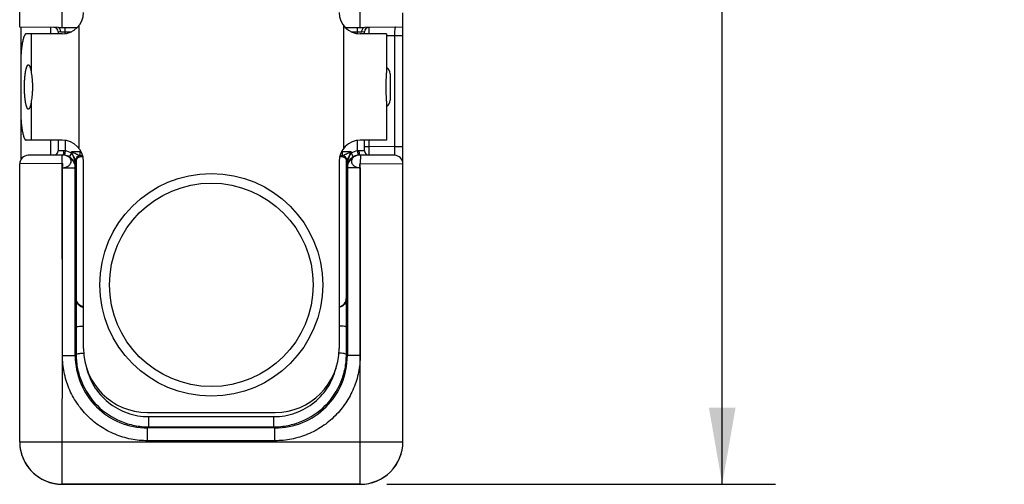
# Model space of a CAD drawing. Header units: inches. Extents: x 0 to 22, y 0 to 17.
# Tile 30 of 33: x 15.3 to 17.6, y 12.1 to 13.2. Entities that reach past the tile are written whole.
import ezdxf

# ---------------------------------------------------------------- set-up
doc = ezdxf.new("R2010")
doc.units = ezdxf.units.IN
doc.header["$LTSCALE"] = 1.21
doc.header["$MEASUREMENT"] = 0
doc.layers.get('0').update_dxf_attribs({"linetype": 'CONTINUOUS'})
for name, color, linetype in [('02___PRT_ALL_AXES', 7, 'CONTINUOUS'), ('DIMENSIONS', 7, 'CONTINUOUS'), ('FEATURES', 7, 'CONTINUOUS')]:
    doc.layers.add(name, color=color, linetype=linetype)
doc.styles.get("Standard").update_dxf_attribs({"font": 'txt', "width": 0.8})
doc.dimstyles.new('DIMSTYLE_1', dxfattribs={"dimtxt": 0.125, "dimasz": 0.18, "dimexe": 0.125, "dimexo": 0.0625, "dimgap": 0.0625, "dimtad": 0, "dimtih": 1, "dimtoh": 1, "dimdec": 3, "dimzin": 4, "dimdsep": 46, "dimtxsty": 'STANDARD', "dimblk": '_FILLED', "dimblk1": '_FILLED', "dimblk2": '_FILLED', "dimcen": 0.09, "dimadec": 0, "dimazin": 0, "dimtp": 0.001, "dimtm": 0.001, "dimtfac": 1, "dimtdec": 3, "dimtofl": 0, "dimtmove": 0, "dimatfit": 3, "dimldrblk": '_FILLED', "dimfxl": 1, "dimtolj": 1, "dimtzin": 4, "dimarcsym": 0})

# ---------------------------------------------------------------- blocks, each defined once
blk = doc.blocks.new('_FILLED')
at = {"color": 0, "linetype": 'BYBLOCK'}
blk.add_solid([(0, 0), (-1, 0.174), (-1, -0.174)], dxfattribs=at)
blk = doc.blocks.new('*D8')
at = {"layer": 'DIMENSIONS', "color": 2, "linetype": 'CONTINUOUS'}
for p, q in [((16.2227, 14.8495), (17.0606, 14.8495)), ((16.9356, 14.8495), (16.9356, 13.5831)), ((16.9356, 12.0668), (16.9356, 13.3331)), ((16.1481, 12.0668), (17.0606, 12.0668))]:
    blk.add_line(p, q, dxfattribs=at)
at = {"layer": 'DIMENSIONS', "color": 2, "linetype": 'CONTINUOUS', "xscale": 0.18, "yscale": 0.18, "zscale": 0.18}
for p, rotation in [((16.9356, 14.8495), 90), ((16.9356, 12.0668), 270)]:
    blk.add_blockref('_FILLED', p, dxfattribs=dict(at, rotation=rotation))
at = {"layer": 'DIMENSIONS', "color": 2, "linetype": 'CONTINUOUS', "insert": (16.9356, 13.5206), "char_height": 0.125, "width": 1.325, "attachment_point": 2, "line_spacing_factor": 0.9}
blk.add_mtext('2.783{\\Ftxt.shx;\\W1.000000;\\H0.125000; }[70.68]', dxfattribs=at)

msp = doc.modelspace()

# ---------------------------------------------------------------- linework, layer by layer
at = {"color": 7, "linetype": 'CONTINUOUS'}
for p, q in [((15.2856, 13.1413), (15.2856, 14.8225)), ((15.3856, 13.1405), (15.3856, 13.2004)), ((16.0856, 13.1405), (16.0856, 13.2004)), ((16.1856, 12.1668), (16.1856, 13.1747)), ((15.3756, 13.1405), (15.2856, 13.1413)), ((15.3756, 13.1405), (15.4212, 13.1405)), ((15.3926, 13.1261), (15.3926, 13.1405)), ((16.05, 13.1405), (16.0956, 13.1405)), ((16.0786, 13.1261), (16.0786, 13.1405)), ((16.1856, 13.1413), (16.0956, 13.1405)), ((16.1055, 13.1406), (16.1056, 13.1255)), ((15.3756, 13.1306), (15.3756, 13.1255)), ((15.3756, 13.1306), (15.3819, 13.1305)), ((15.3819, 13.1305), (15.4073, 13.1305)), ((16.0639, 13.1305), (16.0893, 13.1305)), ((16.0893, 13.1305), (16.0956, 13.1306)), ((16.0956, 13.1255), (16.0956, 13.1306)), ((16.1656, 13.1211), (16.147, 13.1209)), ((16.1856, 13.1211), (16.1656, 13.1211)), ((16.1656, 13.1211), (16.1656, 12.8599)), ((16.1556, 13.0317), (16.1556, 12.9693)), ((15.3756, 12.8755), (15.3756, 12.8504)), ((15.3926, 12.8749), (15.3926, 12.8502)), ((16.0786, 12.8502), (16.0786, 12.8749)), ((16.0956, 12.8504), (16.0956, 12.8755)), ((16.0956, 12.8604), (16.1056, 12.8604)), ((16.1056, 12.8604), (16.1055, 12.8404)), ((16.1056, 12.8755), (16.1056, 12.8604)), ((16.1656, 12.8599), (16.1056, 12.8604)), ((16.1856, 12.8599), (16.1656, 12.8599)), ((16.1656, 12.8599), (16.1658, 12.8399)), ((15.3869, 12.8406), (15.3054, 12.8399)), ((15.3887, 12.8506), (15.3756, 12.8504)), ((15.3856, 12.8206), (15.3854, 12.8406)), ((15.3887, 12.8405), (15.3869, 12.8406)), ((15.3926, 12.8502), (15.3911, 12.8403)), ((15.4072, 12.845), (15.4021, 12.8364)), ((15.4275, 12.8479), (15.4072, 12.8479)), ((15.4072, 12.845), (15.4072, 12.8479)), ((15.4291, 12.837), (15.4272, 12.8389)), ((15.4273, 12.8389), (15.4275, 12.8479)), ((15.4275, 12.8521), (15.4275, 12.8479)), ((15.4302, 12.8479), (15.4275, 12.8479)), ((16.0436, 12.8479), (16.0409, 12.8479)), ((16.044, 12.8389), (16.042, 12.837)), ((16.0436, 12.8479), (16.0436, 12.8521)), ((16.064, 12.8479), (16.0436, 12.8479)), ((16.0438, 12.8389), (16.0436, 12.8479)), ((16.064, 12.8479), (16.064, 12.845)), ((16.064, 12.845), (16.0691, 12.8364)), ((16.0786, 12.8502), (16.08, 12.8403)), ((16.0956, 12.8504), (16.0824, 12.8506)), ((16.1658, 12.8399), (16.0843, 12.8406)), ((16.0858, 12.8406), (16.0856, 12.8206)), ((15.3856, 12.8206), (15.2856, 12.8199)), ((15.2856, 12.1668), (15.2856, 12.8199)), ((15.386, 12.369), (15.3856, 12.8206)), ((15.4188, 12.8273), (15.4172, 12.8289)), ((15.4172, 12.8106), (15.4172, 12.8289)), ((15.4188, 12.5032), (15.4188, 12.8273)), ((15.4356, 12.3855), (15.4356, 12.8255)), ((16.0356, 12.8255), (16.0356, 12.3855)), ((16.054, 12.8289), (16.0523, 12.8273)), ((16.0523, 12.8273), (16.0523, 12.5032)), ((16.054, 12.8289), (16.054, 12.8106)), ((16.0852, 12.369), (16.0856, 12.8206)), ((16.0856, 12.8206), (16.1856, 12.8199)), ((15.386, 12.369), (15.3861, 12.8106)), ((15.3861, 12.8106), (15.4161, 12.8106)), ((15.4172, 12.8106), (15.4161, 12.8106)), ((15.4161, 12.369), (15.4161, 12.8106)), ((16.0551, 12.8106), (16.054, 12.8106)), ((16.0851, 12.8106), (16.0551, 12.8106)), ((16.0551, 12.8106), (16.0551, 12.369)), ((16.0851, 12.8106), (16.0852, 12.369)), ((15.4188, 12.5032), (15.4179, 12.5023)), ((15.4179, 12.5023), (15.4179, 12.4364)), ((16.0532, 12.5023), (16.0523, 12.5032)), ((16.0532, 12.4364), (16.0532, 12.5023)), ((15.4179, 12.4364), (15.4182, 12.3711)), ((16.053, 12.3711), (16.0532, 12.4364)), ((15.3856, 12.1668), (15.386, 12.369)), ((15.3861, 12.369), (15.4161, 12.369)), ((15.4161, 12.369), (15.4182, 12.3711)), ((16.053, 12.3711), (16.0551, 12.369)), ((16.0851, 12.369), (16.0551, 12.369)), ((16.0856, 12.1668), (16.0852, 12.369)), ((15.5856, 12.2355), (15.8856, 12.2355)), ((15.5887, 12.2257), (15.8825, 12.2257)), ((15.5887, 12.2016), (15.5887, 12.2257)), ((15.8825, 12.2016), (15.8825, 12.2257)), ((15.5861, 12.199), (15.5887, 12.2016)), ((15.8851, 12.199), (15.5861, 12.199)), ((15.5861, 12.169), (15.5861, 12.199)), ((15.5887, 12.2016), (15.8825, 12.2016)), ((15.8825, 12.2016), (15.8851, 12.199)), ((15.8851, 12.169), (15.8851, 12.199)), ((15.2856, 12.1668), (16.1856, 12.1668)), ((15.3856, 12.0667), (15.3856, 12.1668)), ((15.8851, 12.169), (15.5861, 12.169)), ((16.0856, 12.0666), (16.0856, 12.1668)), ((16.0856, 12.0668), (15.3856, 12.0668)), ((15.3856, 12.0667), (16.0856, 12.0666))]:
    msp.add_line(p, q, dxfattribs=at)
at = {"color": 3, "linetype": 'CONTINUOUS'}
for p, q in [((15.2881, 13.1413), (15.2881, 13.0632)), ((15.3581, 13.1406), (15.3581, 13.1255)), ((15.2881, 12.9378), (15.2881, 12.8291)), ((15.3581, 12.8755), (15.3581, 12.8403))]:
    msp.add_line(p, q, dxfattribs=at)
at = {"color": 7, "linetype": 'CONTINUOUS'}
for points in [[(15.3917, 12.84), (15.3913, 12.8401), (15.3902, 12.8403), (15.3887, 12.8405)], [(16.0843, 12.8406), (16.0824, 12.8405), (16.0808, 12.8403), (16.0797, 12.8401), (16.0794, 12.84)]]:
    msp.add_lwpolyline(points, dxfattribs=at)
for radius in [0.2617, 0.2391]:
    msp.add_circle((15.7356, 12.5355), radius, dxfattribs=at)
for centre, radius, start, end in [((15.3656, 13.1306), 0.01, 0, 89.5001), ((16.1056, 13.1306), 0.01, 90.5, 179.9999), ((16.1406, 13.0317), 0.015, 0, 64.4208), ((16.1406, 12.9693), 0.015, 295.5792, 360), ((15.3056, 12.8199), 0.02, 90.5, 180), ((15.3656, 12.8504), 0.01, 270.5, 360), ((15.3861, 12.8106), 0.03, 359.9987, 89.1245), ((15.3868, 12.8106), 0.03, 81.7106, 88.0862), ((15.3864, 12.8099), 0.0308, 36.6344, 59.3967), ((15.4271, 12.8289), 0.01, 90.1225, 180.0024), ((15.4272, 12.8289), 0.01, 90.0033, 179.9967), ((15.4276, 11.7058), 1.1331, 89.7003, 90.0251), ((16.0438, 11.6306), 1.2084, 89.9903, 90.2952), ((16.044, 12.8289), 0.01, 0.0034, 89.8781), ((16.044, 12.8289), 0.01, 0.0033, 89.9967), ((16.0851, 12.8106), 0.03, 89.5079, 180.0013), ((16.0847, 12.8099), 0.0308, 120.5862, 143.3825), ((16.0843, 12.8106), 0.03, 91.486, 98.289), ((16.1056, 12.8504), 0.01, 180, 269.5001), ((16.1656, 12.8199), 0.02, 0, 89.5), ((15.3864, 12.8099), 0.0308, 30.3115, 36.6369), ((15.3864, 12.8099), 0.0308, 28.3641, 30.3091), ((15.3865, 12.81), 0.0307, 23.6729, 28.3614), ((15.3869, 12.8101), 0.0303, 0.9646, 23.7339), ((16.0844, 12.8101), 0.0304, 156.3071, 178.9942), ((16.0847, 12.81), 0.0307, 151.6386, 156.3269), ((16.0848, 12.8099), 0.0308, 149.6907, 151.6359), ((16.0848, 12.8099), 0.0308, 143.3629, 149.6883), ((15.5856, 12.3855), 0.15, 180, 270), ((15.8856, 12.3855), 0.15, 270, 360), ((15.586, 12.369), 0.17, 179.9925, 270.0075), ((15.8851, 12.369), 0.17, 269.9925, 0.0075), ((15.3859, 12.1668), 0.1003, 180.0233, 192.5971), ((15.3856, 12.1667), 0.1, 179.9982, 269.9876), ((16.0856, 12.1668), 0.1, 269.9959, 359.9948), ((16.0856, 12.1666), 0.1, 269.9944, 0.0049), ((15.3851, 12.1667), 0.0995, 192.6119, 193.4717), ((15.3857, 12.1668), 0.1002, 193.4866, 204.5824), ((15.3853, 12.1667), 0.0997, 204.5934, 206.2698), ((15.3859, 12.167), 0.1003, 206.2843, 217.8466), ((15.3853, 12.1666), 0.0997, 217.8622, 219.896), ((15.3857, 12.167), 0.1002, 219.9063, 230.2298), ((15.3854, 12.1665), 0.0997, 230.2403, 232.035), ((15.3858, 12.1671), 0.1003, 232.0516, 243.8904), ((15.3855, 12.1665), 0.0997, 243.9058, 245.021), ((15.3856, 12.1668), 0.1, 245.0235, 269.9996)]:
    msp.add_arc(centre, radius, start, end, dxfattribs=at)
for centre, start_param, end_param in [((15.4388, 12.8373), -2.077118, -1.801695), ((16.0324, 12.8373), -1.339898, -1.064475)]:
    msp.add_ellipse(centre, major_axis=(0.02, 0), ratio=0.017455, start_param=start_param, end_param=end_param, dxfattribs=at)
for points, knots in [([(15.3819, 13.1305), (15.3819, 13.1318), (15.3816, 13.1343), (15.3803, 13.1375), (15.3783, 13.1398), (15.3764, 13.1405), (15.3756, 13.1405)], [0, 0, 0, 0, 0.299065, 0.572703, 0.804004, 1, 1, 1, 1]), ([(16.0893, 13.1305), (16.0893, 13.1318), (16.0896, 13.1342), (16.0909, 13.1375), (16.0929, 13.1398), (16.0947, 13.1405), (16.0956, 13.1405)], [0, 0, 0, 0, 0.299867, 0.574096, 0.805173, 1, 1, 1, 1]), ([(16.169, 13.1411), (16.1686, 13.1411), (16.1678, 13.1408), (16.1671, 13.1395), (16.1666, 13.1376), (16.1661, 13.134), (16.1657, 13.1284), (16.1656, 13.1237), (16.1656, 13.1211)], [0, 0, 0, 0, 0.049917, 0.113926, 0.204529, 0.323781, 0.633693, 1, 1, 1, 1]), ([(15.3861, 12.8106), (15.3888, 12.8108), (15.394, 12.8116), (15.4007, 12.815), (15.4055, 12.8199), (15.4072, 12.8261), (15.4054, 12.8322), (15.4005, 12.837), (15.3937, 12.84), (15.3885, 12.8406), (15.3858, 12.8406)], [0, 0, 0, 0, 0.144424, 0.278801, 0.39736, 0.502785, 0.607283, 0.723729, 0.856372, 1, 1, 1, 1]), ([(15.3887, 12.8506), (15.3888, 12.8493), (15.3887, 12.847), (15.3882, 12.8438), (15.3877, 12.8418), (15.387, 12.8406), (15.3866, 12.8406)], [0, 0, 0, 0, 0.362704, 0.674165, 0.890773, 1, 1, 1, 1]), ([(15.4171, 12.8289), (15.417, 12.829), (15.4169, 12.8294), (15.4165, 12.83), (15.416, 12.8309), (15.4152, 12.8324), (15.4141, 12.8344), (15.4128, 12.837), (15.4114, 12.8397), (15.4095, 12.8433), (15.4081, 12.8461), (15.4072, 12.8479)], [0, 0, 0, 0, 0.017323, 0.054545, 0.104601, 0.161938, 0.289195, 0.425391, 0.566206, 0.709625, 1, 1, 1, 1]), ([(15.4273, 12.8389), (15.4268, 12.839), (15.4256, 12.8395), (15.4235, 12.8404), (15.4211, 12.8415), (15.4175, 12.8432), (15.4128, 12.8453), (15.4091, 12.8471), (15.4072, 12.8479)], [0, 0, 0, 0, 0.070158, 0.178, 0.304613, 0.438517, 0.71662, 1, 1, 1, 1]), ([(15.4172, 12.8106), (15.4171, 12.8166), (15.4161, 12.8257), (15.4123, 12.8372), (15.4092, 12.8427), (15.4072, 12.845)], [0, 0, 0, 0, 0.492191, 0.743141, 1, 1, 1, 1]), ([(15.4188, 12.8273), (15.4189, 12.8295), (15.4204, 12.8332), (15.4246, 12.8363), (15.4276, 12.837), (15.4291, 12.837)], [0, 0, 0, 0, 0.439392, 0.697069, 1, 1, 1, 1]), ([(15.4272, 12.8389), (15.4272, 12.8389), (15.4271, 12.8389), (15.4271, 12.8389), (15.4271, 12.8389)], [0, 0, 0, 0, 0.376952, 1, 1, 1, 1]), ([(16.042, 12.837), (16.0436, 12.837), (16.0466, 12.8363), (16.0508, 12.8332), (16.0523, 12.8295), (16.0523, 12.8273)], [0, 0, 0, 0, 0.302931, 0.560608, 1, 1, 1, 1]), ([(16.064, 12.8479), (16.0621, 12.8471), (16.0584, 12.8453), (16.0537, 12.8432), (16.0501, 12.8415), (16.0476, 12.8404), (16.0456, 12.8395), (16.0444, 12.839), (16.0438, 12.8389)], [0, 0, 0, 0, 0.283387, 0.561489, 0.695405, 0.821982, 0.929861, 1, 1, 1, 1]), ([(16.044, 12.8389), (16.044, 12.8389), (16.044, 12.8389), (16.044, 12.8389), (16.044, 12.8389)], [0, 0, 0, 0, 0.62229, 1, 1, 1, 1]), ([(16.064, 12.8479), (16.063, 12.8461), (16.0616, 12.8433), (16.0598, 12.8397), (16.0584, 12.837), (16.057, 12.8344), (16.056, 12.8324), (16.0552, 12.8309), (16.0547, 12.83), (16.0543, 12.8294), (16.0541, 12.829), (16.054, 12.8289)], [0, 0, 0, 0, 0.290387, 0.433809, 0.574627, 0.710822, 0.838078, 0.895411, 0.94547, 0.982696, 1, 1, 1, 1]), ([(16.064, 12.845), (16.062, 12.8427), (16.0589, 12.8372), (16.0551, 12.8257), (16.054, 12.8166), (16.054, 12.8106)], [0, 0, 0, 0, 0.256859, 0.507809, 1, 1, 1, 1]), ([(16.0853, 12.8406), (16.0826, 12.8406), (16.0775, 12.84), (16.0707, 12.837), (16.0658, 12.8322), (16.0639, 12.8261), (16.0657, 12.8199), (16.0704, 12.815), (16.0772, 12.8117), (16.0824, 12.8107), (16.0851, 12.8106)], [0, 0, 0, 0, 0.143631, 0.276269, 0.392713, 0.497214, 0.602641, 0.7212, 0.855575, 1, 1, 1, 1]), ([(16.0824, 12.8506), (16.0824, 12.8493), (16.0825, 12.847), (16.0829, 12.8438), (16.0834, 12.8418), (16.0842, 12.8406), (16.0846, 12.8406)], [0, 0, 0, 0, 0.362697, 0.674156, 0.890768, 1, 1, 1, 1]), ([(15.3861, 12.8106), (15.386, 12.8116), (15.3863, 12.8132), (15.3867, 12.8153), (15.387, 12.8168), (15.3871, 12.8183), (15.3871, 12.8194), (15.3866, 12.8204), (15.3859, 12.8206), (15.3856, 12.8206)], [0, 0, 0, 0, 0.279015, 0.434404, 0.584734, 0.718453, 0.82662, 0.910374, 1, 1, 1, 1]), ([(15.4172, 12.8289), (15.4172, 12.8289), (15.4172, 12.8289), (15.4172, 12.8289), (15.4171, 12.8289)], [0, 0, 0, 0, 0.415595, 1, 1, 1, 1]), ([(16.054, 12.8289), (16.054, 12.8289), (16.054, 12.8289), (16.054, 12.8289), (16.054, 12.8289)], [0, 0, 0, 0, 0.584438, 1, 1, 1, 1]), ([(16.0851, 12.8106), (16.0851, 12.8116), (16.0848, 12.8132), (16.0844, 12.8153), (16.0842, 12.8168), (16.084, 12.8183), (16.0841, 12.8194), (16.0846, 12.8204), (16.0853, 12.8206), (16.0856, 12.8206)], [0, 0, 0, 0, 0.279276, 0.43451, 0.584512, 0.717908, 0.825996, 0.910108, 1, 1, 1, 1]), ([(15.4179, 12.5023), (15.418, 12.5002), (15.4188, 12.4959), (15.422, 12.49), (15.4277, 12.485), (15.4328, 12.4832), (15.4355, 12.4828)], [0, 0, 0, 0, 0.218468, 0.449741, 0.706935, 1, 1, 1, 1]), ([(15.4355, 12.4838), (15.4329, 12.4843), (15.4281, 12.4862), (15.4227, 12.4912), (15.4196, 12.497), (15.4189, 12.5011), (15.4188, 12.5032)], [0, 0, 0, 0, 0.291819, 0.548452, 0.780342, 1, 1, 1, 1]), ([(16.0532, 12.5023), (16.0532, 12.5002), (16.0524, 12.4959), (16.0491, 12.49), (16.0435, 12.485), (16.0384, 12.4832), (16.0356, 12.4828)], [0, 0, 0, 0, 0.218484, 0.449792, 0.707051, 1, 1, 1, 1]), ([(16.0357, 12.4838), (16.0383, 12.4843), (16.0431, 12.4862), (16.0485, 12.4912), (16.0516, 12.497), (16.0523, 12.5011), (16.0523, 12.5032)], [0, 0, 0, 0, 0.291819, 0.548452, 0.780342, 1, 1, 1, 1]), ([(15.4179, 12.4364), (15.418, 12.4366), (15.4185, 12.4369), (15.4195, 12.4372), (15.4211, 12.4375), (15.4242, 12.4379), (15.4291, 12.4383), (15.4333, 12.4384), (15.4355, 12.4385)], [0, 0, 0, 0, 0.029529, 0.089103, 0.180513, 0.301512, 0.617707, 1, 1, 1, 1]), ([(16.0532, 12.4364), (16.0532, 12.4366), (16.0527, 12.4369), (16.0517, 12.4372), (16.0501, 12.4375), (16.0469, 12.4379), (16.0421, 12.4383), (16.0379, 12.4384), (16.0356, 12.4385)], [0, 0, 0, 0, 0.02953, 0.089104, 0.180514, 0.301514, 0.61771, 1, 1, 1, 1]), ([(15.4182, 12.3711), (15.4182, 12.3714), (15.4186, 12.372), (15.4205, 12.373), (15.4242, 12.374), (15.4299, 12.3748), (15.4342, 12.3751), (15.4366, 12.3751)], [0, 0, 0, 0, 0.043766, 0.110208, 0.324754, 0.633525, 1, 1, 1, 1]), ([(16.053, 12.3711), (16.053, 12.3714), (16.0525, 12.372), (16.0507, 12.373), (16.047, 12.374), (16.0413, 12.3748), (16.0369, 12.3751), (16.0346, 12.3751)], [0, 0, 0, 0, 0.043766, 0.110208, 0.324754, 0.633525, 1, 1, 1, 1]), ([(15.5861, 12.169), (15.573, 12.169), (15.5468, 12.1716), (15.5091, 12.183), (15.4743, 12.2016), (15.4438, 12.2267), (15.4187, 12.2572), (15.4032, 12.2862), (15.3944, 12.3109), (15.3896, 12.3299), (15.3868, 12.3494), (15.386, 12.3624), (15.386, 12.369)], [0, 0, 0, 0, 0.124912, 0.249867, 0.374849, 0.499845, 0.624844, 0.749826, 0.812393, 0.874928, 0.937475, 1, 1, 1, 1]), ([(15.4182, 12.3711), (15.4182, 12.3601), (15.4205, 12.338), (15.4334, 12.2956), (15.4649, 12.2484), (15.5123, 12.2169), (15.5551, 12.2039), (15.5775, 12.2016), (15.5887, 12.2016)], [0, 0, 0, 0, 0.124274, 0.248732, 0.497431, 0.747601, 0.873731, 1, 1, 1, 1]), ([(15.8825, 12.2016), (15.8937, 12.2016), (15.9161, 12.2039), (15.9589, 12.2169), (16.0063, 12.2484), (16.0378, 12.2956), (16.0507, 12.338), (16.0529, 12.3601), (16.053, 12.3711)], [0, 0, 0, 0, 0.126268, 0.252398, 0.502567, 0.751267, 0.875726, 1, 1, 1, 1]), ([(16.0852, 12.369), (16.0852, 12.3624), (16.0844, 12.3494), (16.0815, 12.3299), (16.0768, 12.3109), (16.0679, 12.2862), (16.0524, 12.2572), (16.0274, 12.2267), (15.9969, 12.2016), (15.9621, 12.183), (15.9244, 12.1716), (15.8982, 12.169), (15.8851, 12.169)], [0, 0, 0, 0, 0.062525, 0.125072, 0.187607, 0.250174, 0.375156, 0.500155, 0.625151, 0.750133, 0.875088, 1, 1, 1, 1]), ([(15.4413, 12.3456), (15.4447, 12.329), (15.4573, 12.2967), (15.4914, 12.2575), (15.5369, 12.2317), (15.5715, 12.2257), (15.5887, 12.2257)], [0, 0, 0, 0, 0.247809, 0.497113, 0.748031, 1, 1, 1, 1]), ([(15.8825, 12.2257), (15.8997, 12.2257), (15.9342, 12.2317), (15.9797, 12.2575), (16.0138, 12.2967), (16.0265, 12.329), (16.0299, 12.3456)], [0, 0, 0, 0, 0.251968, 0.502885, 0.75219, 1, 1, 1, 1])]:
    msp.add_open_spline(points, degree=3, knots=knots, dxfattribs=at)
for points in [[(15.3926, 12.8502), (15.3913, 12.8505), (15.39, 12.8506), (15.3887, 12.8506)], [(15.4021, 12.8364), (15.3988, 12.8384), (15.395, 12.8397), (15.3911, 12.8403)], [(15.4072, 12.845), (15.4027, 12.8477), (15.3977, 12.8494), (15.3926, 12.8502)], [(16.0786, 12.8502), (16.0735, 12.8494), (16.0684, 12.8477), (16.064, 12.845)], [(16.08, 12.8403), (16.0762, 12.8397), (16.0724, 12.8384), (16.0691, 12.8364)], [(16.0824, 12.8506), (16.0811, 12.8506), (16.0798, 12.8505), (16.0786, 12.8502)]]:
    msp.add_open_spline(points, degree=3, dxfattribs=at)
at = {"layer": '02___PRT_ALL_AXES', "color": 7, "linetype": 'CONTINUOUS'}
for p, q in [((15.3129, 13.1255), (15.3129, 13.0337)), ((16.147, 13.1255), (16.147, 13.0337)), ((15.3129, 12.9673), (15.3129, 12.8755)), ((16.147, 12.9673), (16.147, 12.8755))]:
    msp.add_line(p, q, dxfattribs=at)
for points, knots in [([(15.2969, 13.0005), (15.2969, 13.0039), (15.297, 13.0105), (15.2974, 13.0187), (15.2979, 13.0249), (15.2984, 13.0293), (15.2989, 13.0334), (15.2995, 13.0372), (15.3002, 13.0406), (15.3009, 13.0436), (15.3016, 13.0462), (15.3023, 13.0481), (15.3029, 13.0494), (15.3033, 13.0502), (15.3037, 13.0509), (15.3041, 13.0515), (15.3046, 13.0519), (15.305, 13.0523), (15.3055, 13.0525), (15.3058, 13.0525), (15.3059, 13.0525)], [0, 0, 0, 0, 0.187584, 0.368277, 0.45385, 0.535215, 0.611643, 0.682426, 0.746947, 0.804685, 0.855185, 0.898169, 0.916799, 0.933521, 0.948378, 0.96145, 0.972869, 0.982847, 0.991726, 1, 1, 1, 1]), ([(15.3059, 13.0525), (15.3061, 13.0525), (15.3065, 13.0524), (15.307, 13.0522), (15.3074, 13.0518), (15.3079, 13.0512), (15.3084, 13.0505), (15.3089, 13.0497), (15.3093, 13.0487), (15.3098, 13.0475), (15.3102, 13.0463), (15.3108, 13.0443), (15.3115, 13.0415), (15.3123, 13.0378), (15.3127, 13.0351), (15.3129, 13.0337)], [0, 0, 0, 0, 0.024142, 0.050456, 0.080641, 0.115806, 0.156581, 0.203316, 0.256198, 0.31531, 0.380626, 0.452068, 0.612859, 0.796285, 1, 1, 1, 1]), ([(15.3129, 13.0337), (15.3132, 13.0313), (15.314, 13.0261), (15.3148, 13.018), (15.3154, 13.0094), (15.3156, 13.0035), (15.3156, 13.0005)], [0, 0, 0, 0, 0.223663, 0.469888, 0.731182, 1, 1, 1, 1]), ([(16.147, 12.9673), (16.147, 12.9685), (16.147, 12.9709), (16.1468, 12.9761), (16.1466, 12.983), (16.1463, 12.9916), (16.1462, 13.0005), (16.1463, 13.0094), (16.1466, 13.018), (16.1468, 13.0249), (16.147, 13.0301), (16.147, 13.0325), (16.147, 13.0337)], [0, 0, 0, 0, 0.053945, 0.111284, 0.234214, 0.365093, 0.500009, 0.634924, 0.7658, 0.888723, 0.946057, 1, 1, 1, 1]), ([(15.3059, 12.9485), (15.3058, 12.9485), (15.3055, 12.9485), (15.305, 12.9487), (15.3046, 12.9491), (15.3041, 12.9495), (15.3037, 12.9501), (15.3033, 12.9508), (15.3029, 12.9516), (15.3023, 12.9529), (15.3016, 12.9548), (15.3009, 12.9574), (15.3002, 12.9604), (15.2995, 12.9638), (15.2989, 12.9676), (15.2984, 12.9717), (15.2979, 12.9761), (15.2974, 12.9823), (15.297, 12.9905), (15.2969, 12.9971), (15.2969, 13.0005)], [0, 0, 0, 0, 0.008274, 0.017153, 0.027131, 0.03855, 0.051622, 0.066479, 0.083201, 0.101831, 0.144815, 0.195315, 0.253053, 0.317574, 0.388357, 0.464785, 0.54615, 0.631723, 0.812416, 1, 1, 1, 1]), ([(15.3156, 13.0005), (15.3156, 12.9975), (15.3154, 12.9916), (15.3148, 12.983), (15.314, 12.9749), (15.3132, 12.9697), (15.3129, 12.9673)], [0, 0, 0, 0, 0.26881, 0.530104, 0.776333, 1, 1, 1, 1]), ([(15.3129, 12.9673), (15.3127, 12.9659), (15.3123, 12.9632), (15.3115, 12.9595), (15.3108, 12.9567), (15.3102, 12.9547), (15.3098, 12.9535), (15.3093, 12.9523), (15.3089, 12.9513), (15.3084, 12.9505), (15.3079, 12.9498), (15.3074, 12.9492), (15.307, 12.9488), (15.3065, 12.9486), (15.3061, 12.9485), (15.3059, 12.9485)], [0, 0, 0, 0, 0.203715, 0.387141, 0.547932, 0.619374, 0.68469, 0.743802, 0.796684, 0.843419, 0.884194, 0.919359, 0.949544, 0.975858, 1, 1, 1, 1])]:
    msp.add_open_spline(points, degree=3, knots=knots, dxfattribs=at)
at = {"layer": 'FEATURES', "color": 7, "linetype": 'CONTINUOUS'}
for p, q in [((15.4242, 13.1437), (15.4242, 12.8573)), ((16.047, 12.8573), (16.047, 13.1437)), ((15.3856, 13.1255), (15.3009, 13.1255)), ((16.147, 13.1255), (16.0856, 13.1255)), ((15.2879, 13.0505), (15.2879, 12.9505)), ((15.3856, 12.8755), (15.3009, 12.8755)), ((16.147, 12.8755), (16.0856, 12.8755))]:
    msp.add_line(p, q, dxfattribs=at)
for centre, start, end in [((15.3856, 13.1755), 270, 360), ((16.0856, 13.1755), 180, 270), ((15.3856, 12.8255), 0, 90), ((16.0856, 12.8255), 90, 180)]:
    msp.add_arc(centre, 0.05, start, end, dxfattribs=at)
for points, knots in [([(15.3009, 13.1255), (15.3007, 13.1255), (15.3002, 13.1254), (15.2996, 13.1251), (15.2989, 13.1247), (15.2983, 13.124), (15.2977, 13.1232), (15.2971, 13.1222), (15.2965, 13.1211), (15.2959, 13.1197), (15.2953, 13.1183), (15.2945, 13.116), (15.2936, 13.1127), (15.2926, 13.1083), (15.2916, 13.1034), (15.2908, 13.0979), (15.29, 13.092), (15.2894, 13.0857), (15.2886, 13.0767), (15.288, 13.0649), (15.2879, 13.0554), (15.2879, 13.0505)], [0, 0, 0, 0, 0.008271, 0.017153, 0.027131, 0.038547, 0.051618, 0.066478, 0.083204, 0.101831, 0.122372, 0.14482, 0.195326, 0.253059, 0.317583, 0.388362, 0.464781, 0.546157, 0.631748, 0.812375, 1, 1, 1, 1]), ([(15.2879, 12.9505), (15.2879, 12.9456), (15.288, 12.936), (15.2886, 12.9243), (15.2894, 12.9152), (15.29, 12.909), (15.2908, 12.9031), (15.2916, 12.8976), (15.2926, 12.8927), (15.2936, 12.8883), (15.2945, 12.885), (15.2953, 12.8827), (15.2959, 12.8812), (15.2965, 12.8799), (15.2971, 12.8788), (15.2977, 12.8778), (15.2983, 12.877), (15.2989, 12.8763), (15.2996, 12.8758), (15.3002, 12.8756), (15.3007, 12.8755), (15.3009, 12.8755)], [0, 0, 0, 0, 0.187625, 0.368252, 0.453843, 0.535219, 0.611638, 0.682417, 0.746941, 0.804674, 0.85518, 0.877628, 0.898169, 0.916796, 0.933522, 0.948382, 0.961453, 0.972869, 0.982847, 0.991729, 1, 1, 1, 1])]:
    msp.add_open_spline(points, degree=3, knots=knots, dxfattribs=at)

# ---------------------------------------------------------------- dimensions: what is measured, and where the dimension line sits
at = {"layer": 'DIMENSIONS', "color": 2, "linetype": 'CONTINUOUS'}
dim = msp.add_linear_dim(base=(16.9356, 12.0668), p1=(16.1602, 14.8495), p2=(16.0856, 12.0668), angle=270, dimstyle='DIMSTYLE_1', dxfattribs=at)
dim.commit()
dim.dimension.update_dxf_attribs({"geometry": '*D8', "text_midpoint": (16.9356, 13.4581), "dimtype": 160})

doc.saveas('drawing.dxf')
